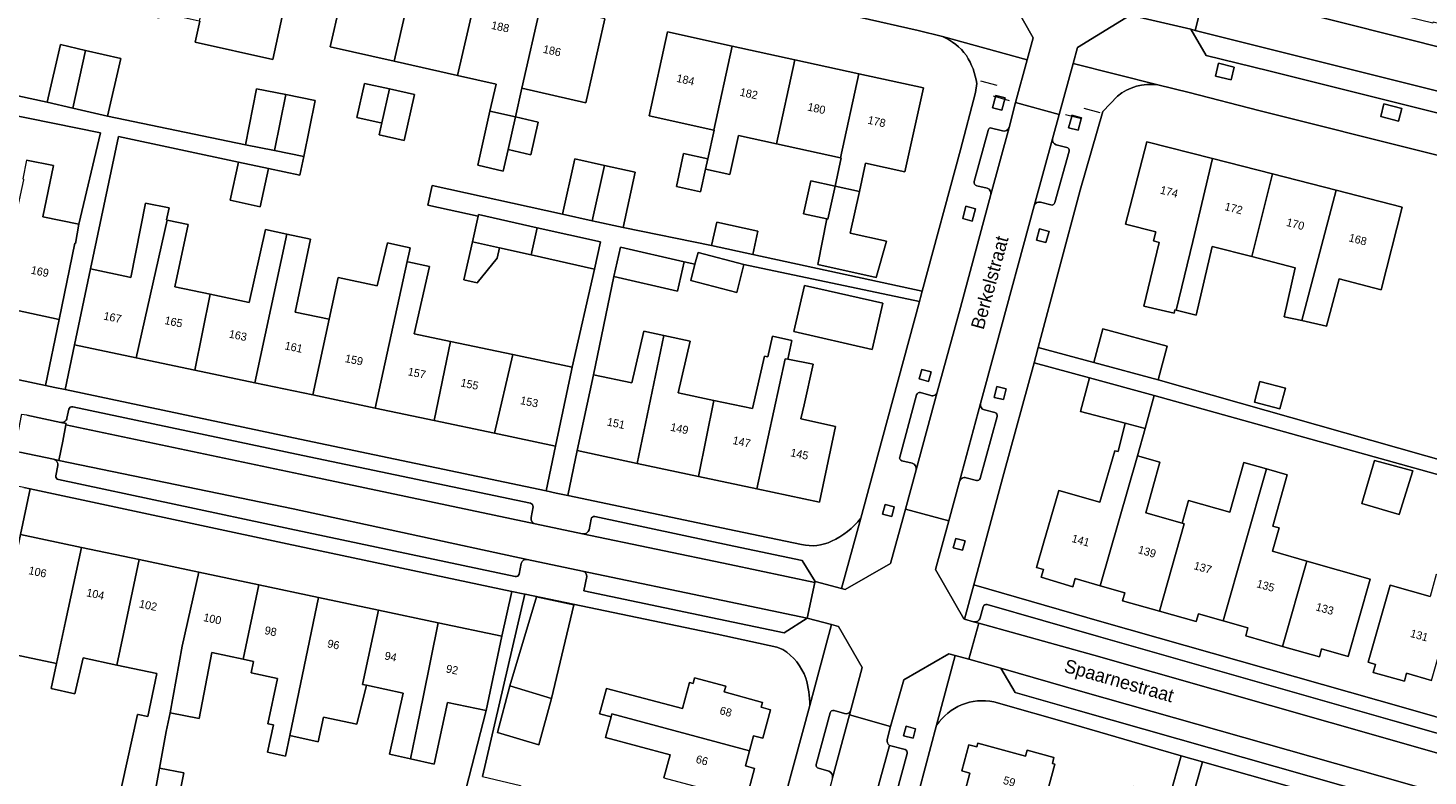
# Model space of a CAD drawing. Header units: metres. Extents: x 151448 to 154749, y 463108 to 465296.
# Tile 238 of 256: x 153353 to 153483, y 463759 to 463829. Entities that reach past the tile are written whole.
import ezdxf
from ezdxf.enums import TextEntityAlignment as Align

# ---------------------------------------------------------------- set-up
doc = ezdxf.new("R2010")
doc.units = ezdxf.units.M
for name, color, linetype, lineweight in [('B-PV-GR-GROENVOORZIENING-GV', 253, 'Continuous', 9), ('B-PV-IE-TERREINAFSCHEIDING_KUNSTMATIG_HEKWERK-G', 253, 'Continuous', 9), ('B-PV-OG-BEBOUWING-GV', 1, 'Continuous', 9), ('B-PV-OG-BEBOUWING-T18', 2, 'Continuous', 9), ('B-PV-OG-TERREIN_ERF-GV', 253, 'Continuous', 9), ('B-PV-OG-TOPOGRAFIE-T18', 2, 'Continuous', 9), ('B-PV-VH-GESLOTENVERHARDING_ASFALT-GV', 253, 'Continuous', 9), ('B-PV-VH-OPENVERHARDING_BETONSTRAATSTEEN-GV', 253, 'Continuous', 9), ('B-PV-VH-OPENVERHARDING_STRAATBAKSTEEN-GV', 253, 'Continuous', 9), ('B-PV-VH-OPENVERHARDING_TEGEL-GV', 253, 'Continuous', 9)]:
    doc.layers.add(name, color=color, linetype=linetype, lineweight=lineweight)
doc.styles.add('Drong', font='txt', dxfattribs={"height": 1.8})

msp = doc.modelspace()

# ---------------------------------------------------------------- linework, layer by layer
at = {"layer": 'B-PV-GR-GROENVOORZIENING-GV', "flags": 128}
for points in [[(153463.896, 463825.576), (153463.61, 463824.376), (153465.086, 463824.026), (153465.372, 463825.224)], [(153443.683, 463821.186), (153443.994, 463822.347), (153443.11, 463822.584), (153442.799, 463821.424)], [(153479.336, 463821.789), (153479.033, 463820.6), (153480.682, 463820.18), (153480.985, 463821.369)], [(153451.112, 463820.482), (153450.228, 463820.719), (153450.202, 463820.621), (153449.917, 463819.559), (153450.801, 463819.322), (153451.09, 463820.4)], [(153441.213, 463812.005), (153440.341, 463812.236), (153440.035, 463811.081), (153440.907, 463810.85)], [(153447.213, 463810.123), (153446.923, 463809.074), (153447.797, 463808.832), (153448.085, 463809.883)], [(153436.841, 463795.881), (153437.078, 463796.76), (153436.211, 463796.994), (153435.974, 463796.115)], [(153444.098, 463795.203), (153443.221, 463795.417), (153442.972, 463794.394), (153443.85, 463794.181)], [(153432.786, 463784.382), (153432.558, 463783.493), (153433.423, 463783.272), (153433.651, 463784.16)], [(153439.391, 463781.226), (153439.157, 463780.349), (153440.02, 463780.118), (153440.254, 463780.996)], [(153434.526, 463762.802), (153435.415, 463762.572), (153435.645, 463763.46), (153434.756, 463763.69)]]:
    msp.add_lwpolyline(points, close=True, dxfattribs=at)
at = {"layer": 'B-PV-IE-TERREINAFSCHEIDING_KUNSTMATIG_HEKWERK-G', "flags": 128}
for points in [[(153443.238, 463823.502), (153441.741, 463823.92)], [(153444.396, 463822.075), (153442.915, 463822.5)], [(153452.849, 463820.957), (153451.354, 463821.351)], [(153451.126, 463820.391), (153449.632, 463820.763)], [(153451.126, 463820.391), (153451.09, 463820.4)]]:
    msp.add_lwpolyline(points, dxfattribs=at)
at = {"layer": 'B-PV-OG-BEBOUWING-GV', "flags": 128}
for points in [[(153370.799, 463838.464), (153368.821, 463829.519), (153368.86, 463829.51), (153368.425, 463827.544), (153375.671, 463825.942), (153376.552, 463829.93), (153375.528, 463830.157), (153376.812, 463835.966), (153374.597, 463836.456), (153374.844, 463837.569)], [(153386.988, 463825.77), (153388.787, 463833.664), (153386.408, 463834.201), (153386.581, 463834.966), (153383.541, 463835.652), (153383.364, 463834.866), (153382.819, 463834.989), (153381.042, 463827.112)], [(153386.988, 463825.77), (153392.919, 463824.433), (153394.98, 463833.474), (153391.422, 463834.276), (153391.164, 463833.129), (153388.787, 463833.664)], [(153398.914, 463823.239), (153400.672, 463831.043), (153398.297, 463831.578), (153398.543, 463832.671), (153394.98, 463833.474), (153392.919, 463824.433), (153396.504, 463823.624), (153395.935, 463821.101), (153398.312, 463820.565)], [(153400.672, 463831.043), (153398.914, 463823.239), (153404.869, 463821.896), (153406.638, 463829.739), (153406.094, 463829.862), (153406.267, 463830.629), (153403.227, 463831.315), (153403.045, 463830.508)], [(153418.531, 463827.183), (153412.502, 463828.502), (153410.788, 463820.666), (153416.829, 463819.344)], [(153357.033, 463821.377), (153358.205, 463826.776), (153355.878, 463827.316), (153354.63, 463821.934)], [(153358.205, 463826.776), (153357.033, 463821.377), (153360.246, 463820.632), (153361.494, 463826.014)], [(153424.373, 463825.905), (153418.531, 463827.183), (153416.829, 463819.344), (153416.838, 463819.342), (153416.249, 463816.652), (153416.037, 463815.681), (153418.31, 463815.184), (153419.111, 463818.845), (153422.657, 463818.069)], [(153428.627, 463816.763), (153430.35, 463824.597), (153424.373, 463825.905), (153422.657, 463818.069)], [(153385.608, 463820.054), (153385.861, 463820.003), (153386.572, 463823.182), (153384.241, 463823.704), (153383.529, 463820.52)], [(153430.35, 463824.597), (153428.627, 463816.763), (153428.705, 463816.746), (153428.124, 463814.091), (153430.397, 463813.594), (153430.978, 463816.248), (153434.648, 463815.445), (153436.363, 463823.281)], [(153375.841, 463817.428), (153376.89, 463822.66), (153374.168, 463823.206), (153373.119, 463817.974)], [(153376.89, 463822.66), (153375.841, 463817.428), (153378.564, 463816.882), (153379.613, 463822.114)], [(153385.613, 463818.896), (153387.945, 463818.375), (153388.904, 463822.66), (153386.572, 463823.182), (153385.861, 463820.003)], [(153395.935, 463821.101), (153394.798, 463816.056), (153397.172, 463815.52), (153397.622, 463817.515), (153398.312, 463820.565)], [(153397.622, 463817.515), (153399.746, 463817.036), (153400.434, 463820.087), (153398.312, 463820.565)], [(153416.249, 463816.652), (153413.991, 463817.146), (153413.322, 463814.09), (153415.574, 463813.565), (153416.037, 463815.681)], [(153463.325, 463816.681), (153457.196, 463818.254), (153455.221, 463810.56), (153458.038, 463809.837), (153457.837, 463808.993), (153458.35, 463808.858), (153456.917, 463802.912), (153459.754, 463802.263), (153459.809, 463802.56), (153459.953, 463802.525), (153461.516, 463808.945)], [(153352.352, 463814.786), (153352.424, 463814.771), (153352.41, 463814.702), (153349.836, 463802.925), (153355.742, 463801.674), (153357.218, 463808.773), (153357.271, 463808.764), (153357.595, 463810.569), (153354.216, 463811.245), (153355.217, 463816.029), (153352.704, 463816.543)], [(153375.285, 463815.759), (153372.475, 463816.354), (153371.704, 463812.8), (153374.501, 463812.164)], [(153406.62, 463816.047), (153403.851, 463816.656), (153402.714, 463811.486), (153405.48, 463810.878)], [(153405.48, 463810.878), (153408.351, 463810.247), (153409.488, 463815.417), (153406.62, 463816.047)], [(153459.953, 463802.525), (153461.809, 463802.074), (153463.297, 463808.483), (153467.001, 463807.535), (153468.919, 463815.246), (153463.325, 463816.681), (153461.516, 463808.945)], [(153428.124, 463814.091), (153425.852, 463814.588), (153425.184, 463811.535), (153427.355, 463811.06), (153427.456, 463811.038)], [(153471.674, 463801.552), (153474.881, 463813.717), (153468.919, 463815.246), (153467.001, 463807.535), (153471.063, 463806.495), (153470.037, 463801.911)], [(153427.355, 463811.06), (153426.512, 463806.789), (153431.958, 463805.568), (153432.917, 463808.969), (153429.546, 463809.707), (153430.397, 463813.594), (153428.124, 463814.091), (153427.456, 463811.038)], [(153474.881, 463813.717), (153471.674, 463801.552), (153473.983, 463801.046), (153475.16, 463805.443), (153479.07, 463804.44), (153481.045, 463812.135)], [(153362.933, 463798.089), (153365.811, 463810.937), (153365.753, 463810.949), (153365.997, 463812.084), (153363.808, 463812.517), (153362.437, 463805.585), (153362.293, 463805.615), (153358.681, 463806.377), (153357.189, 463799.301)], [(153368.407, 463796.935), (153369.822, 463804.027), (153366.539, 463804.72), (153367.78, 463810.516), (153365.811, 463810.937), (153362.933, 463798.089)], [(153396.827, 463808.349), (153399.78, 463807.687), (153400.35, 463810.231), (153394.861, 463811.462), (153394.823, 463811.294), (153394.29, 463808.917)], [(153417.087, 463810.732), (153416.615, 463808.557), (153420.445, 463807.727), (153420.916, 463809.902)], [(153376.974, 463809.628), (153374.983, 463810.051), (153373.471, 463803.257), (153369.822, 463804.027), (153368.407, 463796.935), (153374.013, 463795.752)], [(153379.408, 463794.614), (153380.932, 463801.684), (153377.774, 463802.35), (153379.206, 463809.153), (153376.974, 463809.628), (153374.013, 463795.752)], [(153399.78, 463807.687), (153405.677, 463806.365), (153406.247, 463808.909), (153400.35, 463810.231)], [(153380.932, 463801.684), (153379.408, 463794.614), (153385.217, 463793.389), (153388.212, 463807.07), (153388.422, 463808.026), (153388.492, 463808.349), (153387.607, 463808.541), (153386.364, 463808.811), (153385.41, 463804.811), (153381.775, 463805.595)], [(153396.827, 463808.349), (153394.29, 463808.917), (153393.491, 463805.351), (153394.741, 463805.071), (153396.611, 463807.388)], [(153407.482, 463805.668), (153413.435, 463804.309), (153414.062, 463807.056), (153408.109, 463808.414)], [(153390.728, 463792.227), (153392.241, 463799.603), (153388.863, 463800.311), (153390.282, 463806.594), (153388.282, 463807.054), (153388.212, 463807.07), (153385.217, 463793.389)], [(153419.628, 463806.793), (153415.342, 463807.911), (153415.06, 463806.828), (153414.662, 463805.305), (153418.948, 463804.187)], [(153432.577, 463803.188), (153425.267, 463804.848), (153424.285, 463800.525), (153431.595, 463798.865)], [(153409.664, 463788.23), (153412.165, 463800.172), (153410.292, 463800.586), (153409.158, 463795.742), (153405.584, 463796.503), (153404.076, 463789.42)], [(153416.831, 463794.108), (153413.485, 463794.82), (153414.6, 463799.634), (153412.165, 463800.172), (153409.664, 463788.23), (153415.376, 463787.013)], [(153453.092, 463800.78), (153452.252, 463797.648), (153458.278, 463796.031), (153459.119, 463799.163)], [(153390.728, 463792.227), (153396.364, 463791.038), (153398.059, 463798.383), (153392.241, 463799.603)], [(153415.376, 463787.013), (153420.817, 463785.854), (153423.475, 463797.999), (153423.733, 463797.947), (153424.083, 463799.694), (153422.299, 463800.099), (153421.84, 463798.181), (153421.542, 463798.235), (153420.433, 463793.341), (153416.831, 463794.108)], [(153396.364, 463791.038), (153402.052, 463789.838), (153403.545, 463796.914), (153403.609, 463797.22), (153398.059, 463798.383)], [(153423.733, 463797.947), (153423.475, 463797.999), (153420.817, 463785.854), (153426.664, 463784.609), (153428.164, 463791.656), (153424.938, 463792.382), (153425.231, 463793.687), (153426.083, 463797.477)], [(153457.894, 463794.57), (153451.872, 463796.202), (153451.024, 463793.075), (153455.196, 463791.982), (153457.051, 463791.497)], [(153467.255, 463793.944), (153469.628, 463793.32), (153470.137, 463795.254), (153467.765, 463795.878)], [(153456.347, 463788.934), (153457.051, 463791.497), (153455.196, 463791.982), (153454.546, 463789.329), (153454.219, 463789.409), (153452.821, 463784.6), (153449.001, 463785.701), (153447.585, 463780.789), (153446.927, 463778.506), (153447.566, 463778.324), (153447.358, 463777.595), (153450.323, 463776.716), (153450.54, 463777.474), (153452.853, 463776.813)], [(153452.853, 463776.813), (153455.165, 463776.152), (153454.952, 463775.405), (153458.388, 463774.438), (153460.683, 463782.592), (153460.507, 463782.643), (153457.113, 463783.618), (153458.432, 463788.335), (153456.347, 463788.934)], [(153478.452, 463788.507), (153477.28, 463784.484), (153480.737, 463783.472), (153482.041, 463787.533)], [(153460.683, 463782.592), (153458.388, 463774.438), (153461.825, 463773.471), (153462.03, 463774.191), (153464.338, 463773.531), (153468.389, 463787.707), (153466.261, 463788.308), (153464.951, 463783.667), (153461.102, 463784.754), (153460.507, 463782.643)], [(153472.149, 463779.099), (153468.931, 463780.019), (153469.562, 463782.207), (153469.068, 463782.349), (153468.954, 463782.382), (153470.305, 463787.166), (153468.389, 463787.707), (153464.338, 463773.531), (153466.646, 463772.872), (153466.435, 463772.132), (153469.87, 463771.148)], [(153355.492, 463769.549), (153356.333, 463773.457), (153357.825, 463780.39), (153352.149, 463781.591), (153350.681, 463774.653), (153349.853, 463770.742)], [(153487.22, 463780.053), (153485.475, 463780.566), (153484.652, 463777.767), (153484.214, 463777.867), (153483.629, 463775.813), (153479.919, 463776.87), (153477.865, 463769.661), (153478.55, 463769.466), (153478.337, 463768.72), (153481.237, 463767.894), (153481.449, 463768.639), (153483.779, 463767.976)], [(153363.216, 463779.249), (153357.825, 463780.39), (153356.333, 463773.457), (153355.492, 463769.549), (153354.987, 463767.203), (153357.203, 463766.708), (153357.977, 463770.073), (153361.136, 463769.403), (153361.752, 463772.31)], [(153368.761, 463778.075), (153363.216, 463779.249), (153361.752, 463772.31), (153361.136, 463769.403), (153364.868, 463768.613), (153364.003, 463764.613), (153363.111, 463764.775), (153363.053, 463764.788), (153360.204, 463751.81), (153363.261, 463751.095), (153363.461, 463752.073), (153363.683, 463752.028), (153365.109, 463759.787), (153365.739, 463763.214), (153366.094, 463764.949), (153367.219, 463771.158)], [(153366.094, 463764.949), (153368.811, 463764.409), (153370.002, 463770.563), (153372.908, 463769.948), (153374.377, 463776.886), (153368.761, 463778.075), (153367.219, 463771.158)], [(153469.87, 463771.148), (153473.305, 463770.163), (153473.518, 463770.908), (153475.994, 463770.201), (153478.054, 463777.412), (153472.149, 463779.099)], [(153377.262, 463762.822), (153379.933, 463775.71), (153374.377, 463776.886), (153372.908, 463769.948), (153373.877, 463769.743), (153373.649, 463768.668), (153376.101, 463768.16), (153375.221, 463763.914), (153375.725, 463763.81), (153375.185, 463761.258), (153376.864, 463760.902), (153377.27, 463762.82)], [(153379.933, 463775.71), (153377.262, 463762.822), (153377.27, 463762.82), (153379.893, 463762.224), (153380.407, 463764.548), (153383.515, 463763.899), (153384.419, 463767.512), (153384.049, 463767.59), (153385.521, 463774.528)], [(153397.78, 463767.45), (153401.666, 463766.273), (153403.751, 463775.037), (153400.287, 463775.774)], [(153388.522, 463760.643), (153389.166, 463763.819), (153389.689, 463766.396), (153391.098, 463773.347), (153385.521, 463774.528), (153384.049, 463767.59), (153384.419, 463767.512), (153387.831, 463766.79), (153386.569, 463761.075)], [(153397.056, 463772.086), (153391.098, 463773.347), (153389.689, 463766.396), (153389.166, 463763.819), (153388.522, 463760.643), (153390.731, 463760.155), (153391.985, 463765.911), (153395.587, 463765.148)], [(153406.23, 463765.157), (153406.149, 463764.856), (153407.231, 463764.563), (153407.313, 463764.864), (153420.142, 463761.396), (153420.522, 463762.801), (153421.387, 463762.567), (153422.105, 463765.225), (153421.24, 463765.459), (153421.365, 463765.92), (153417.795, 463766.889), (153417.943, 463767.434), (153415.029, 463768.224), (153414.881, 463767.679), (153414.562, 463767.766), (153413.906, 463765.344), (153406.79, 463767.228)], [(153401.666, 463766.273), (153397.78, 463767.45), (153396.645, 463763.116), (153400.496, 463761.967)], [(153419.827, 463756.809), (153420.621, 463759.758), (153419.762, 463759.99), (153420.142, 463761.396), (153407.313, 463764.864), (153407.231, 463764.563), (153406.711, 463762.639), (153412.73, 463761.012), (153412.151, 463758.877)], [(153459.337, 463757.083), (153455.931, 463758.064), (153455.231, 463755.509), (153447.906, 463757.517), (153448.622, 463760.161), (153448.396, 463760.223), (153448.549, 463760.789), (153446.057, 463761.463), (153445.904, 463760.898), (153441.452, 463762.104), (153441.359, 463761.755), (153440.615, 463761.955), (153439.962, 463759.52), (153440.706, 463759.321), (153440.169, 463757.321), (153450.354, 463754.589), (153452.334, 463754.058), (153458.078, 463752.517)], [(153363.683, 463752.028), (153365.822, 463751.603), (153367.36, 463759.34), (153365.109, 463759.787)]]:
    msp.add_lwpolyline(points, close=True, dxfattribs=at)
at = {"layer": 'B-PV-OG-TERREIN_ERF-GV', "flags": 128}
for points in [[(153438.147, 463828.062), (153435.87, 463828.644), (153430.389, 463829.866), (153401.659, 463836.197), (153367.573, 463843.734), (153354.902, 463846.475), (153322.268, 463853.653)], [(153406.638, 463829.739), (153404.869, 463821.896), (153398.914, 463823.239), (153398.312, 463820.565), (153400.434, 463820.087), (153399.746, 463817.036), (153397.622, 463817.515), (153397.172, 463815.52), (153394.798, 463816.056), (153395.935, 463821.101), (153396.504, 463823.624), (153392.919, 463824.433), (153386.988, 463825.77), (153381.042, 463827.112), (153382.819, 463834.989)], [(153342.502, 463824.551), (153354.63, 463821.934), (153355.878, 463827.316), (153358.205, 463826.776), (153361.494, 463826.014), (153360.246, 463820.632), (153373.119, 463817.974), (153374.168, 463823.206), (153376.89, 463822.66), (153379.613, 463822.114), (153378.564, 463816.882), (153378.211, 463815.121), (153375.285, 463815.759), (153374.501, 463812.164), (153371.704, 463812.8), (153372.475, 463816.354), (153361.286, 463818.733), (153358.681, 463806.377), (153362.293, 463805.615), (153362.437, 463805.585), (153363.808, 463812.517), (153365.997, 463812.084), (153365.753, 463810.949), (153365.811, 463810.937), (153367.78, 463810.516), (153366.539, 463804.72), (153369.822, 463804.027), (153373.471, 463803.257), (153374.983, 463810.051), (153376.974, 463809.628), (153379.206, 463809.153), (153377.774, 463802.35), (153380.932, 463801.684), (153381.775, 463805.595), (153385.41, 463804.811), (153386.364, 463808.811), (153387.607, 463808.541), (153388.492, 463808.349), (153388.422, 463808.026), (153388.212, 463807.07), (153388.282, 463807.054), (153390.282, 463806.594), (153388.863, 463800.311), (153392.241, 463799.603), (153398.059, 463798.383), (153403.609, 463797.22), (153405.677, 463806.365), (153399.78, 463807.687), (153396.827, 463808.349), (153396.611, 463807.388), (153394.741, 463805.071), (153393.491, 463805.351), (153394.29, 463808.917), (153394.823, 463811.294), (153390.132, 463812.325), (153390.536, 463814.163), (153402.714, 463811.486), (153403.851, 463816.656), (153406.62, 463816.047), (153409.488, 463815.417), (153408.351, 463810.247), (153416.615, 463808.557), (153417.087, 463810.732), (153420.916, 463809.902), (153420.445, 463807.727), (153436.259, 463804.3), (153439.82, 463817.486), (153441.232, 463822.836), (153441.357, 463823.691)], [(153352.704, 463816.543), (153355.217, 463816.029), (153354.216, 463811.245), (153357.595, 463810.569), (153359.591, 463819.076), (153337.182, 463823.614)], [(153454.467, 463822.501), (153453.101, 463821.085), (153450.983, 463813.737), (153447.072, 463799.038), (153452.252, 463797.648), (153453.092, 463800.78), (153459.119, 463799.163), (153458.278, 463796.031), (153503.162, 463783.279)], [(153499.185, 463813.281), (153467.649, 463821.182), (153461.175, 463822.842), (153458.231, 463823.554)], [(153430.523, 463783.128), (153432.528, 463790.484), (153436.003, 463803.352), (153419.628, 463806.793), (153418.948, 463804.187), (153414.662, 463805.305), (153415.06, 463806.828), (153414.062, 463807.056), (153413.435, 463804.309), (153407.482, 463805.668), (153405.584, 463796.503), (153409.158, 463795.742), (153410.292, 463800.586), (153412.165, 463800.172)], [(153412.165, 463800.172), (153414.6, 463799.634), (153413.485, 463794.82), (153416.831, 463794.108), (153420.433, 463793.341), (153421.542, 463798.235), (153421.84, 463798.181), (153422.299, 463800.099), (153424.083, 463799.694), (153423.733, 463797.947), (153426.083, 463797.477), (153425.231, 463793.687), (153424.938, 463792.382), (153428.164, 463791.656), (153426.664, 463784.609), (153420.817, 463785.854), (153415.376, 463787.013), (153409.664, 463788.23), (153404.076, 463789.42), (153403.185, 463785.237), (153418.874, 463781.929), (153424.998, 463780.645)], [(153503.162, 463783.279), (153458.278, 463796.031), (153452.252, 463797.648), (153447.072, 463799.038), (153446.849, 463798.2), (153446.688, 463797.606), (153451.872, 463796.202), (153457.894, 463794.57), (153498.18, 463783.337)], [(153498.18, 463783.337), (153457.894, 463794.57), (153457.051, 463791.497), (153456.347, 463788.934), (153458.432, 463788.335), (153457.113, 463783.618), (153460.507, 463782.643), (153461.102, 463784.754), (153464.951, 463783.667), (153466.261, 463788.308), (153468.389, 463787.707), (153470.305, 463787.166), (153468.954, 463782.382), (153469.068, 463782.349), (153469.562, 463782.207), (153468.931, 463780.019), (153472.149, 463779.099), (153478.054, 463777.412), (153475.994, 463770.201), (153473.518, 463770.908), (153473.305, 463770.163), (153469.87, 463771.148), (153466.435, 463772.132), (153466.646, 463772.872), (153464.338, 463773.531), (153462.03, 463774.191), (153461.825, 463773.471), (153458.388, 463774.438), (153454.952, 463775.405), (153455.165, 463776.152), (153452.853, 463776.813), (153450.54, 463777.474), (153450.323, 463776.716), (153447.358, 463777.595), (153447.566, 463778.324), (153446.927, 463778.506), (153447.585, 463780.789), (153449.001, 463785.701), (153452.821, 463784.6), (153454.219, 463789.409), (153454.546, 463789.329), (153455.196, 463791.982), (153451.024, 463793.075), (153451.872, 463796.202), (153446.688, 463797.606), (153443.886, 463787.275), (153441.067, 463776.897), (153453, 463773.442), (153481.36, 463765.366), (153507.563, 463757.845)], [(153346.736, 463756.019), (153349.853, 463770.742), (153350.681, 463774.653), (153352.149, 463781.591), (153353.049, 463785.846), (153352.436, 463785.977), (153351.5, 463786.173), (153350.184, 463779.956), (153348.72, 463773.038), (153345.941, 463758.85)], [(153483.779, 463767.976), (153481.449, 463768.639), (153481.237, 463767.894), (153478.337, 463768.72), (153478.55, 463769.466), (153477.865, 463769.661), (153479.919, 463776.87), (153483.629, 463775.813)], [(153395.242, 463759.001), (153399.19, 463776.014), (153397.965, 463776.273), (153397.056, 463772.086), (153395.587, 463765.148), (153392.09, 463751.625)], [(153423.252, 463770.86), (153422.707, 463771.085), (153417.135, 463772.294), (153399.214, 463776.009), (153399.19, 463776.014), (153395.242, 463759.001), (153398.787, 463758.149), (153397.722, 463753.721), (153396.614, 463749.112), (153396.336, 463749.179)], [(153360.204, 463751.81), (153363.053, 463764.788), (153363.111, 463764.775), (153364.003, 463764.613), (153364.868, 463768.613), (153361.136, 463769.403), (153357.977, 463770.073), (153357.203, 463766.708), (153354.987, 463767.203), (153355.492, 463769.549), (153349.853, 463770.742), (153346.736, 463756.019)], [(153392.09, 463751.625), (153395.587, 463765.148), (153391.985, 463765.911), (153390.731, 463760.155), (153388.522, 463760.643), (153386.569, 463761.075), (153387.831, 463766.79), (153384.419, 463767.512), (153383.515, 463763.899), (153380.407, 463764.548), (153379.893, 463762.224), (153377.27, 463762.82), (153376.864, 463760.902), (153375.185, 463761.258), (153375.725, 463763.81), (153375.221, 463763.914), (153376.101, 463768.16), (153373.649, 463768.668), (153373.877, 463769.743), (153372.908, 463769.948), (153370.002, 463770.563), (153368.811, 463764.409), (153366.094, 463764.949), (153365.739, 463763.214), (153365.109, 463759.787), (153367.36, 463759.34), (153365.822, 463751.603)], [(153412.151, 463758.877), (153412.73, 463761.012), (153406.711, 463762.639), (153407.231, 463764.563), (153406.149, 463764.856), (153406.23, 463765.157), (153406.79, 463767.228), (153413.906, 463765.344), (153414.562, 463767.766), (153414.881, 463767.679), (153415.029, 463768.224), (153417.943, 463767.434), (153417.795, 463766.889), (153421.365, 463765.92), (153421.24, 463765.459), (153422.105, 463765.225), (153421.387, 463762.567), (153420.522, 463762.801), (153420.142, 463761.396), (153419.762, 463759.99), (153420.621, 463759.758), (153419.827, 463756.809)], [(153418.377, 463738.376), (153425.762, 463765.631)], [(153459.337, 463757.083), (153460.401, 463760.942), (153458.279, 463761.543), (153450.384, 463763.85), (153442.942, 463765.959)], [(153437.605, 463763.779), (153434.421, 463751.848), (153429.906, 463735.094), (153451.758, 463728.772), (153452.57, 463731.718), (153453.495, 463735.071), (153455.682, 463743.156), (153456.253, 463745.428), (153457.476, 463750.333), (153451.745, 463751.887), (153452.334, 463754.058), (153450.354, 463754.589), (153449.767, 463752.423), (153446.762, 463753.237), (153446.105, 463750.775), (153445.467, 463748.383), (153453.662, 463746.197), (153453.04, 463743.948), (153452.445, 463741.792), (153444.29, 463743.967), (153443.642, 463741.539), (153443.02, 463739.208)], [(153440.169, 463757.321), (153440.706, 463759.321), (153439.962, 463759.52), (153440.615, 463761.955), (153441.359, 463761.755), (153441.452, 463762.104), (153445.904, 463760.898), (153446.057, 463761.463), (153448.549, 463760.789), (153448.396, 463760.223), (153448.622, 463760.161), (153447.906, 463757.517)], [(153478.067, 463755.934), (153462.399, 463760.375), (153461.275, 463756.406)]]:
    msp.add_lwpolyline(points, dxfattribs=at)
for points in [[(153370.799, 463838.464), (153374.844, 463837.569), (153374.597, 463836.456), (153376.812, 463835.966), (153375.528, 463830.157), (153376.552, 463829.93), (153375.671, 463825.942), (153368.425, 463827.544), (153368.86, 463829.51), (153368.821, 463829.519), (153365.157, 463830.329), (153365.037, 463829.788), (153360.79, 463830.727), (153361.351, 463833.263), (153363.012, 463832.896), (153364.303, 463838.736), (153366.508, 463838.248), (153366.754, 463839.358)], [(153418.531, 463827.183), (153424.373, 463825.905), (153430.35, 463824.597), (153436.363, 463823.281), (153434.648, 463815.445), (153430.978, 463816.248), (153430.397, 463813.594), (153429.546, 463809.707), (153432.917, 463808.969), (153431.958, 463805.568), (153426.512, 463806.789), (153427.355, 463811.06), (153425.184, 463811.535), (153425.852, 463814.588), (153428.124, 463814.091), (153428.705, 463816.746), (153428.627, 463816.763), (153422.657, 463818.069), (153419.111, 463818.845), (153418.31, 463815.184), (153416.037, 463815.681), (153415.574, 463813.565), (153413.322, 463814.09), (153413.991, 463817.146), (153416.249, 463816.652), (153416.838, 463819.342), (153416.829, 463819.344), (153410.788, 463820.666), (153412.502, 463828.502)], [(153386.572, 463823.182), (153388.904, 463822.66), (153387.945, 463818.375), (153385.613, 463818.896), (153385.861, 463820.003), (153385.608, 463820.054), (153383.529, 463820.52), (153384.241, 463823.704)], [(153467.001, 463807.535), (153463.297, 463808.483), (153461.809, 463802.074), (153459.953, 463802.525), (153459.809, 463802.56), (153459.754, 463802.263), (153456.917, 463802.912), (153458.35, 463808.858), (153457.837, 463808.993), (153458.038, 463809.837), (153455.221, 463810.56), (153457.196, 463818.254), (153463.325, 463816.681), (153468.919, 463815.246), (153474.881, 463813.717), (153481.045, 463812.135), (153479.07, 463804.44), (153475.16, 463805.443), (153473.983, 463801.046), (153471.674, 463801.552), (153470.037, 463801.911), (153471.063, 463806.495)], [(153344.231, 463804.112), (153338.886, 463805.244), (153333.099, 463806.47), (153327.468, 463807.663), (153321.968, 463808.828), (153316.422, 463810.003), (153310.913, 463811.17), (153305.275, 463812.364), (153299.747, 463813.535), (153298.467, 463807.381), (153325.329, 463801.683), (153354.459, 463795.506), (153355.742, 463801.674), (153349.836, 463802.925)], [(153432.577, 463803.188), (153431.595, 463798.865), (153424.285, 463800.525), (153425.267, 463804.848)], [(153396.364, 463791.038), (153390.728, 463792.227), (153385.217, 463793.389), (153379.408, 463794.614), (153374.013, 463795.752), (153368.407, 463796.935), (153362.933, 463798.089), (153357.189, 463799.301), (153356.306, 463795.115), (153378.782, 463790.359), (153401.171, 463785.661), (153402.052, 463789.838)], [(153467.255, 463793.944), (153467.765, 463795.878), (153470.137, 463795.254), (153469.628, 463793.32)], [(153482.041, 463787.533), (153480.737, 463783.472), (153477.28, 463784.484), (153478.452, 463788.507)], [(153357.825, 463780.39), (153363.216, 463779.249), (153368.761, 463778.075), (153374.377, 463776.886), (153379.933, 463775.71), (153385.521, 463774.528), (153391.098, 463773.347), (153397.056, 463772.086), (153397.965, 463776.273), (153377.005, 463780.713), (153353.049, 463785.846), (153352.149, 463781.591)], [(153401.666, 463766.273), (153400.496, 463761.967), (153396.645, 463763.116), (153397.78, 463767.45), (153400.287, 463775.774), (153403.751, 463775.037)]]:
    msp.add_lwpolyline(points, close=True, dxfattribs=at)
at = {"layer": 'B-PV-OG-TERREIN_ERF-GV'}
for points in [[(153440.375, 463826.303, 0.1386993), (153438.147, 463828.062)], [(153441.357, 463823.691, 0.0995723), (153440.375, 463826.303)], [(153458.231, 463823.554, 0.2127997), (153454.467, 463822.501)], [(153427.808, 463780.955, 0.1195042), (153430.523, 463783.128)], [(153424.998, 463780.645, 0.1629689), (153427.808, 463780.955)], [(153425.4, 463768.166, 0.1693408), (153423.252, 463770.86)], [(153425.762, 463765.631, 0.0773734), (153425.4, 463768.166)], [(153442.942, 463765.959, 0.3087774), (153437.605, 463763.779)]]:
    msp.add_lwpolyline(points, format="xyb", dxfattribs=at)
at = {"layer": 'B-PV-VH-GESLOTENVERHARDING_ASFALT-GV', "flags": 128}
for points in [[(153501.45, 463822.83), (153470.046, 463830.711), (153462.688, 463832.482), (153461.735, 463828.652), (153488.704, 463821.884), (153522.593, 463813.062), (153550.197, 463805.293), (153567.553, 463800.195), (153586.717, 463794.318)], [(153461.735, 463828.652), (153461.321, 463828.763), (153462.759, 463826.295), (153468.6, 463824.874), (153500.058, 463816.987)], [(153587.077, 463794.195), (153586.717, 463794.318), (153567.553, 463800.195), (153550.197, 463805.293), (153522.593, 463813.062), (153488.704, 463821.884), (153461.735, 463828.652)]]:
    msp.add_lwpolyline(points, dxfattribs=at)
at = {"layer": 'B-PV-VH-OPENVERHARDING_BETONSTRAATSTEEN-GV', "flags": 128}
for points in [[(153461.321, 463828.763), (153461.735, 463828.652), (153462.688, 463832.482), (153459.051, 463833.324), (153457.586, 463833.658), (153455.64, 463836.921), (153456.188, 463838.562), (153456.491, 463839.437), (153450.686, 463841.255), (153450.42, 463840.455), (153449.934, 463838.894), (153446.018, 463836.369), (153441.661, 463837.376), (153438.238, 463838.133), (153437.344, 463834.282), (153437.759, 463834.176), (153443.906, 463832.748), (153446.62, 463827.967), (153446.061, 463825.91), (153444.975, 463821.915), (153449.032, 463820.797), (153450.331, 463825.544), (153450.739, 463827.036), (153455.666, 463830.08)], [(153446.71, 463812.284), (153448.404, 463818.525), (153449.032, 463820.797), (153444.975, 463821.915), (153444.358, 463819.592), (153442.668, 463813.32), (153439.82, 463802.776), (153437.659, 463794.883), (153435.69, 463787.63), (153434.695, 463783.963), (153438.725, 463782.876), (153439.733, 463786.55), (153441.704, 463793.826), (153443.128, 463799.068)], [(153352.065, 463789.274), (153355.232, 463788.614), (153355.724, 463788.511), (153356.081, 463790.289), (153356.358, 463791.828), (153356.384, 463791.944), (153355.906, 463792.044), (153352.743, 463792.724), (153352.237, 463792.8), (153352.21, 463792.7), (153351.863, 463790.881), (153351.574, 463789.396)], [(153425.523, 463773.794), (153426.24, 463777.107), (153418.315, 463778.784), (153404.579, 463781.655), (153400.159, 463782.585), (153378.216, 463787.211), (153356.358, 463791.828), (153356.081, 463790.289), (153355.724, 463788.511), (153377.573, 463783.978), (153399.414, 463779.26), (153404.576, 463778.175), (153417.644, 463775.442)], [(153441.048, 463773.445), (153440.196, 463773.69), (153440.146, 463773.704), (153437.487, 463778.321), (153438.725, 463782.876), (153434.695, 463783.963), (153433.287, 463778.898), (153429.069, 463776.471), (153428.732, 463776.559), (153426.267, 463777.203), (153426.24, 463777.107), (153425.523, 463773.794), (153427.807, 463773.18), (153428.459, 463773.005), (153430.66, 463769.165), (153429.604, 463765.215), (153429.481, 463764.762), (153433.311, 463763.677), (153434.546, 463768.037), (153438.74, 463770.452), (153439.343, 463770.293), (153440.603, 463769.961), (153441.527, 463773.307)], [(153443.601, 463769.117), (153444.915, 463766.848), (153450.791, 463765.175), (153478.474, 463757.299), (153504.535, 463749.891), (153504.881, 463749.942), (153506.794, 463750.991), (153507.17, 463750.992), (153506.163, 463751.292), (153478.991, 463759.046), (153451.247, 463766.907)]]:
    msp.add_lwpolyline(points, close=True, dxfattribs=at)
for points in [[(153442.412, 463819.315), (153441.116, 463814.528)], [(153443.75, 463819.271), (153442.586, 463819.561)], [(153442.668, 463813.32), (153444.358, 463819.592)], [(153448.404, 463818.525), (153446.71, 463812.284)], [(153448.629, 463812.57), (153449.961, 463817.373)], [(153449.743, 463817.719), (153448.765, 463817.97)], [(153441.34, 463814.142), (153442.326, 463813.917)], [(153447.3, 463812.616), (153448.262, 463812.353)], [(153435.728, 463794.632), (153434.154, 463788.819)], [(153435.69, 463787.63), (153437.659, 463794.883)], [(153437.053, 463794.566), (153436.098, 463794.831)], [(153441.704, 463793.826), (153439.733, 463786.55)], [(153356.646, 463793.283), (153356.474, 463792.445)], [(153399.714, 463784.506), (153378.475, 463788.957), (153357.007, 463793.515)], [(153441.67, 463786.83), (153443.243, 463792.605)], [(153443.045, 463792.97), (153442.069, 463793.217)], [(153355.906, 463792.044), (153356.384, 463791.944), (153356.358, 463791.828), (153378.216, 463787.211), (153400.159, 463782.585)], [(153399.414, 463779.26), (153377.573, 463783.978), (153355.724, 463788.511), (153355.232, 463788.614)], [(153434.362, 463788.463), (153435.334, 463788.239)], [(153355.625, 463788.034), (153355.438, 463787.068)], [(153355.681, 463786.713), (153377.253, 463782.122), (153398.297, 463777.656)], [(153440.349, 463786.889), (153441.311, 463786.625)], [(153399.774, 463783.164), (153399.951, 463784.166)], [(153404.579, 463781.655), (153418.315, 463778.784), (153426.24, 463777.107), (153426.267, 463777.203), (153425.07, 463779.173), (153418.671, 463780.506), (153405.719, 463783.263)], [(153405.366, 463783.029), (153405.175, 463782.04)], [(153398.65, 463777.896), (153398.854, 463778.895)], [(153404.956, 463777.656), (153404.677, 463776.325), (153417.289, 463773.675), (153423.377, 463772.402), (153425.523, 463773.794), (153417.644, 463775.442), (153404.576, 463778.175)], [(153441.048, 463773.445), (153441.527, 463773.307), (153452.276, 463770.318), (153479.891, 463762.453), (153507.164, 463754.657), (153507.682, 463756.401), (153507.568, 463756.433), (153480.358, 463764.158), (153452.688, 463772.059), (153442.324, 463775.048)], [(153441.948, 463774.849), (153441.667, 463773.82)], [(153427.671, 463764.947), (153426.358, 463760.131)], [(153427.891, 463758.884), (153429.481, 463764.762), (153429.604, 463765.215)], [(153428.993, 463764.877), (153428.035, 463765.165)], [(153432.99, 463762.447), (153433.311, 463763.677), (153429.481, 463764.762), (153427.891, 463758.884), (153427.291, 463756.651), (153423.931, 463744.778), (153423.442, 463742.751), (153423.32, 463742.305), (153420.095, 463730.337), (153419.453, 463727.899)], [(153426.119, 463736.33), (153429.277, 463747.555), (153430.018, 463750.25), (153433.191, 463761.889)], [(153434.653, 463761.513), (153433.191, 463761.889), (153430.018, 463750.25)], [(153431.972, 463750.476), (153434.846, 463761.144)], [(153426.591, 463759.766), (153427.536, 463759.49)]]:
    msp.add_lwpolyline(points, dxfattribs=at)
at = {"layer": 'B-PV-VH-OPENVERHARDING_BETONSTRAATSTEEN-GV'}
for points in [[(153442.586, 463819.561, 0.2615659), (153442.412, 463819.315)], [(153444.358, 463819.592, -0.4099049), (153443.75, 463819.271)], [(153448.765, 463817.97, -0.3975812), (153448.404, 463818.525)], [(153449.961, 463817.373, 0.4287261), (153449.743, 463817.719)], [(153441.116, 463814.528, 0.4396809), (153441.34, 463814.142)], [(153442.326, 463813.917, -0.3821892), (153442.668, 463813.32)], [(153446.71, 463812.284, -0.3994209), (153447.3, 463812.616)], [(153448.262, 463812.353, 0.4489217), (153448.629, 463812.57)], [(153436.098, 463794.831, 0.3919071), (153435.728, 463794.632)], [(153437.659, 463794.883, -0.4186151), (153437.053, 463794.566)], [(153442.069, 463793.217, -0.4125602), (153441.704, 463793.826)], [(153356.474, 463792.445, -0.4258382), (153355.906, 463792.044)], [(153357.007, 463793.515, 0.3994681), (153356.646, 463793.283)], [(153443.243, 463792.605, 0.4385922), (153443.045, 463792.97)], [(153355.232, 463788.614, -0.3958084), (153355.625, 463788.034)], [(153434.154, 463788.819, 0.4043294), (153434.362, 463788.463)], [(153435.334, 463788.239, -0.4072449), (153435.69, 463787.63)], [(153355.438, 463787.068, 0.4081179), (153355.681, 463786.713)], [(153439.733, 463786.55, -0.416226), (153440.349, 463786.889)], [(153441.311, 463786.625, 0.3759377), (153441.67, 463786.83)], [(153399.951, 463784.166, 0.3688452), (153399.714, 463784.506)], [(153400.159, 463782.585, -0.402473), (153399.774, 463783.164)], [(153405.719, 463783.263, 0.4007934), (153405.366, 463783.029)], [(153405.175, 463782.04, -0.398343), (153404.579, 463781.655)], [(153398.854, 463778.895, -0.4095342), (153399.414, 463779.26)], [(153404.576, 463778.175, -0.3815294), (153404.956, 463777.656)], [(153398.297, 463777.656, 0.4262701), (153398.65, 463777.896)], [(153442.324, 463775.048, 0.3953331), (153441.948, 463774.849)], [(153441.667, 463773.82, -0.4161212), (153441.048, 463773.445)], [(153428.035, 463765.165, 0.4082462), (153427.671, 463764.947)], [(153429.604, 463765.215, -0.4135463), (153428.993, 463764.877)], [(153433.191, 463761.889, -0.2747009), (153432.99, 463762.447)], [(153434.846, 463761.144, 0.4329449), (153434.653, 463761.513)], [(153426.358, 463760.131, 0.4041849), (153426.591, 463759.766)], [(153427.536, 463759.49, -0.407091), (153427.891, 463758.884)]]:
    msp.add_lwpolyline(points, format="xyb", dxfattribs=at)
at = {"layer": 'B-PV-VH-OPENVERHARDING_STRAATBAKSTEEN-GV', "flags": 128}
msp.add_lwpolyline([(153441.527, 463773.307), (153440.603, 463769.961), (153443.601, 463769.117), (153451.247, 463766.907), (153478.991, 463759.046), (153506.163, 463751.292), (153507.164, 463754.657), (153479.891, 463762.453), (153452.276, 463770.318)], close=True, dxfattribs=at)
at = {"layer": 'B-PV-VH-OPENVERHARDING_TEGEL-GV', "flags": 128}
for points in [[(153222.604, 463874.697), (153229.169, 463873.352), (153253.137, 463868.458), (153254.36, 463868.209), (153264.795, 463866.078), (153283.044, 463862.185), (153283.954, 463861.991), (153290.967, 463860.495), (153322.268, 463853.653), (153354.902, 463846.475), (153367.573, 463843.734), (153401.659, 463836.197), (153430.389, 463829.866), (153435.87, 463828.644), (153438.147, 463828.062), (153446.061, 463825.91), (153446.62, 463827.967), (153443.906, 463832.748), (153437.759, 463834.176)], [(153502.237, 463824.776), (153488.387, 463828.282), (153485.629, 463828.98), (153483.917, 463829.405), (153483.893, 463829.308), (153470.503, 463832.616), (153464.054, 463834.184), (153464.121, 463834.46), (153464.125, 463834.475), (153463.586, 463834.598), (153461.647, 463835.042), (153459.721, 463835.483), (153459.051, 463833.324), (153462.688, 463832.482), (153470.046, 463830.711), (153501.45, 463822.83)], [(153461.321, 463828.763), (153455.666, 463830.08), (153450.739, 463827.036), (153450.331, 463825.544), (153458.231, 463823.554), (153461.175, 463822.842), (153467.649, 463821.182), (153499.185, 463813.281)], [(153444.358, 463819.592), (153444.975, 463821.915), (153446.061, 463825.91), (153438.147, 463828.062)], [(153500.058, 463816.987), (153468.6, 463824.874), (153462.759, 463826.295), (153461.321, 463828.763)], [(153458.231, 463823.554), (153450.331, 463825.544), (153449.032, 463820.797), (153448.404, 463818.525)], [(153337.182, 463823.614), (153359.591, 463819.076), (153357.595, 463810.569), (153357.271, 463808.764), (153357.218, 463808.773), (153355.742, 463801.674), (153354.459, 463795.506), (153355.349, 463795.317), (153356.306, 463795.115), (153357.189, 463799.301), (153358.681, 463806.377), (153361.286, 463818.733), (153372.475, 463816.354), (153375.285, 463815.759), (153378.211, 463815.121), (153378.564, 463816.882), (153375.841, 463817.428), (153373.119, 463817.974), (153360.246, 463820.632), (153357.033, 463821.377), (153354.63, 463821.934), (153342.502, 463824.551)], [(153441.357, 463823.691), (153441.232, 463822.836), (153439.82, 463817.486), (153436.259, 463804.3), (153436.097, 463803.7), (153436.003, 463803.352), (153432.528, 463790.484), (153430.523, 463783.128), (153428.732, 463776.559), (153429.069, 463776.471), (153433.287, 463778.898), (153434.695, 463783.963), (153435.69, 463787.63)], [(153439.733, 463786.55), (153438.725, 463782.876), (153437.487, 463778.321), (153440.146, 463773.704), (153440.196, 463773.69), (153441.067, 463776.897), (153443.886, 463787.275), (153446.688, 463797.606), (153446.849, 463798.2), (153447.072, 463799.038), (153450.983, 463813.737), (153453.101, 463821.085), (153454.467, 463822.501)], [(153441.116, 463814.528), (153442.412, 463819.315)], [(153442.586, 463819.561), (153443.75, 463819.271)], [(153449.961, 463817.373), (153448.629, 463812.57)], [(153448.765, 463817.97), (153449.743, 463817.719)], [(153437.659, 463794.883), (153439.82, 463802.776), (153442.668, 463813.32)], [(153442.326, 463813.917), (153441.34, 463814.142)], [(153446.71, 463812.284), (153443.128, 463799.068), (153441.704, 463793.826)], [(153448.262, 463812.353), (153447.3, 463812.616)], [(153424.998, 463780.645), (153418.874, 463781.929), (153403.185, 463785.237), (153402.115, 463785.463), (153401.171, 463785.661), (153378.782, 463790.359), (153356.306, 463795.115), (153355.349, 463795.317), (153354.459, 463795.506), (153325.329, 463801.683)], [(153434.154, 463788.819), (153435.728, 463794.632)], [(153436.098, 463794.831), (153437.053, 463794.566)], [(153352.743, 463792.724), (153355.906, 463792.044)], [(153356.474, 463792.445), (153356.646, 463793.283)], [(153357.007, 463793.515), (153378.475, 463788.957), (153399.714, 463784.506)], [(153443.243, 463792.605), (153441.67, 463786.83)], [(153442.069, 463793.217), (153443.045, 463792.97)], [(153355.232, 463788.614), (153352.065, 463789.274)], [(153435.334, 463788.239), (153434.362, 463788.463)], [(153355.438, 463787.068), (153355.625, 463788.034)], [(153352.436, 463785.977), (153353.049, 463785.846), (153377.005, 463780.713), (153397.965, 463776.273), (153399.19, 463776.014), (153399.214, 463776.009), (153417.135, 463772.294), (153422.707, 463771.085), (153423.252, 463770.86)], [(153398.297, 463777.656), (153377.253, 463782.122), (153355.681, 463786.713)], [(153441.311, 463786.625), (153440.349, 463786.889)], [(153399.951, 463784.166), (153399.774, 463783.164)], [(153405.719, 463783.263), (153418.671, 463780.506), (153425.07, 463779.173), (153426.267, 463777.203), (153428.732, 463776.559), (153430.523, 463783.128)], [(153400.159, 463782.585), (153404.579, 463781.655)], [(153405.175, 463782.04), (153405.366, 463783.029)], [(153404.576, 463778.175), (153399.414, 463779.26)], [(153398.854, 463778.895), (153398.65, 463777.896)], [(153425.762, 463765.631), (153427.807, 463773.18), (153425.523, 463773.794), (153423.377, 463772.402), (153417.289, 463773.675), (153404.677, 463776.325), (153404.956, 463777.656)], [(153507.563, 463757.845), (153481.36, 463765.366), (153453, 463773.442), (153441.067, 463776.897), (153440.196, 463773.69)], [(153441.667, 463773.82), (153441.948, 463774.849)], [(153442.324, 463775.048), (153452.688, 463772.059), (153480.358, 463764.158), (153507.568, 463756.433)], [(153429.604, 463765.215), (153430.66, 463769.165), (153428.459, 463773.005), (153427.807, 463773.18), (153425.762, 463765.631), (153418.377, 463738.376), (153418.064, 463737.213), (153410.582, 463709.402), (153408.828, 463703.044), (153409.408, 463702.894), (153413.578, 463705.146), (153413.873, 463706.458), (153414.059, 463707.287)], [(153440.196, 463773.69), (153441.048, 463773.445)], [(153422.451, 463708.428), (153429.51, 463733.675), (153429.906, 463735.094), (153434.421, 463751.848), (153437.605, 463763.779), (153439.343, 463770.293), (153438.74, 463770.452), (153434.546, 463768.037), (153433.311, 463763.677), (153432.99, 463762.447)], [(153515.132, 463745.43), (153512.924, 463749.354), (153507.17, 463750.992), (153506.794, 463750.991), (153504.881, 463749.942), (153504.535, 463749.891), (153478.474, 463757.299), (153450.791, 463765.175), (153444.915, 463766.848), (153443.601, 463769.117), (153440.603, 463769.961), (153439.343, 463770.293), (153437.605, 463763.779)], [(153426.358, 463760.131), (153427.671, 463764.947)], [(153428.035, 463765.165), (153428.993, 463764.877)], [(153442.942, 463765.959), (153450.384, 463763.85), (153458.279, 463761.543), (153460.401, 463760.942), (153462.399, 463760.375), (153478.067, 463755.934), (153508.235, 463747.385), (153513.391, 463745.924), (153512.943, 463746.68), (153513.908, 463747.252), (153514.477, 463746.292), (153513.705, 463745.835), (153515.132, 463745.43)], [(153434.846, 463761.144), (153431.972, 463750.476)], [(153433.191, 463761.889), (153434.653, 463761.513)], [(153427.536, 463759.49), (153426.591, 463759.766)], [(153461.275, 463756.406), (153462.399, 463760.375), (153460.401, 463760.942), (153459.337, 463757.083)]]:
    msp.add_lwpolyline(points, dxfattribs=at)
at = {"layer": 'B-PV-VH-OPENVERHARDING_TEGEL-GV'}
for points in [[(153438.147, 463828.062, -0.1386993), (153440.375, 463826.303)], [(153440.375, 463826.303, -0.0995723), (153441.357, 463823.691)], [(153454.467, 463822.501, -0.2127997), (153458.231, 463823.554)], [(153442.412, 463819.315, -0.2615659), (153442.586, 463819.561)], [(153443.75, 463819.271, 0.4099049), (153444.358, 463819.592)], [(153448.404, 463818.525, 0.3975812), (153448.765, 463817.97)], [(153449.743, 463817.719, -0.4287261), (153449.961, 463817.373)], [(153441.34, 463814.142, -0.4396809), (153441.116, 463814.528)], [(153442.668, 463813.32, 0.3821892), (153442.326, 463813.917)], [(153447.3, 463812.616, 0.3994209), (153446.71, 463812.284)], [(153448.629, 463812.57, -0.4489217), (153448.262, 463812.353)], [(153435.728, 463794.632, -0.3919071), (153436.098, 463794.831)], [(153437.053, 463794.566, 0.4186151), (153437.659, 463794.883)], [(153441.704, 463793.826, 0.4125602), (153442.069, 463793.217)], [(153355.906, 463792.044, 0.4258382), (153356.474, 463792.445)], [(153356.646, 463793.283, -0.3994681), (153357.007, 463793.515)], [(153443.045, 463792.97, -0.4385922), (153443.243, 463792.605)], [(153355.625, 463788.034, 0.3958084), (153355.232, 463788.614)], [(153434.362, 463788.463, -0.4043294), (153434.154, 463788.819)], [(153435.69, 463787.63, 0.4072449), (153435.334, 463788.239)], [(153355.681, 463786.713, -0.4081179), (153355.438, 463787.068)], [(153440.349, 463786.889, 0.416226), (153439.733, 463786.55)], [(153441.67, 463786.83, -0.3759377), (153441.311, 463786.625)], [(153399.714, 463784.506, -0.3688452), (153399.951, 463784.166)], [(153399.774, 463783.164, 0.402473), (153400.159, 463782.585)], [(153405.366, 463783.029, -0.4007934), (153405.719, 463783.263)], [(153404.579, 463781.655, 0.398343), (153405.175, 463782.04)], [(153430.523, 463783.128, -0.1195042), (153427.808, 463780.955)], [(153427.808, 463780.955, -0.1629689), (153424.998, 463780.645)], [(153399.414, 463779.26, 0.4095342), (153398.854, 463778.895)], [(153404.956, 463777.656, 0.3815294), (153404.576, 463778.175)], [(153398.65, 463777.896, -0.4262701), (153398.297, 463777.656)], [(153441.948, 463774.849, -0.3953331), (153442.324, 463775.048)], [(153441.048, 463773.445, 0.4161212), (153441.667, 463773.82)], [(153423.252, 463770.86, -0.1693408), (153425.4, 463768.166)], [(153425.4, 463768.166, -0.0773734), (153425.762, 463765.631)], [(153427.671, 463764.947, -0.4082462), (153428.035, 463765.165)], [(153428.993, 463764.877, 0.4135463), (153429.604, 463765.215)], [(153437.605, 463763.779, -0.3087774), (153442.942, 463765.959)], [(153432.99, 463762.447, 0.2747009), (153433.191, 463761.889)], [(153434.653, 463761.513, -0.4329449), (153434.846, 463761.144)], [(153426.591, 463759.766, -0.4041849), (153426.358, 463760.131)], [(153427.891, 463758.884, 0.407091), (153427.536, 463759.49)]]:
    msp.add_lwpolyline(points, format="xyb", dxfattribs=at)
at = {"layer": 'B-PV-VH-OPENVERHARDING_TEGEL-GV', "flags": 128}
for points in [[(153463.896, 463825.576), (153465.372, 463825.224), (153465.086, 463824.026), (153463.61, 463824.376)], [(153443.683, 463821.186), (153442.799, 463821.424), (153443.11, 463822.584), (153443.994, 463822.347)], [(153479.336, 463821.789), (153480.985, 463821.369), (153480.682, 463820.18), (153479.033, 463820.6)], [(153450.202, 463820.621), (153450.228, 463820.719), (153451.112, 463820.482), (153451.09, 463820.4), (153450.801, 463819.322), (153449.917, 463819.559)], [(153403.609, 463797.22), (153403.545, 463796.914), (153402.052, 463789.838), (153401.171, 463785.661), (153402.115, 463785.463), (153403.185, 463785.237), (153404.076, 463789.42), (153405.584, 463796.503), (153407.482, 463805.668), (153408.109, 463808.414), (153414.062, 463807.056), (153415.06, 463806.828), (153415.342, 463807.911), (153419.628, 463806.793), (153436.003, 463803.352), (153436.097, 463803.7), (153436.259, 463804.3), (153420.445, 463807.727), (153416.615, 463808.557), (153408.351, 463810.247), (153405.48, 463810.878), (153402.714, 463811.486), (153390.536, 463814.163), (153390.132, 463812.325), (153394.823, 463811.294), (153394.861, 463811.462), (153400.35, 463810.231), (153406.247, 463808.909), (153405.677, 463806.365)], [(153441.213, 463812.005), (153440.907, 463810.85), (153440.035, 463811.081), (153440.341, 463812.236)], [(153447.213, 463810.123), (153448.085, 463809.883), (153447.797, 463808.832), (153446.923, 463809.074)], [(153436.841, 463795.881), (153435.974, 463796.115), (153436.211, 463796.994), (153437.078, 463796.76)], [(153444.098, 463795.203), (153443.85, 463794.181), (153442.972, 463794.394), (153443.221, 463795.417)], [(153432.786, 463784.382), (153433.651, 463784.16), (153433.423, 463783.272), (153432.558, 463783.493)], [(153439.391, 463781.226), (153440.254, 463780.996), (153440.02, 463780.118), (153439.157, 463780.349)], [(153434.526, 463762.802), (153434.756, 463763.69), (153435.645, 463763.46), (153435.415, 463762.572)]]:
    msp.add_lwpolyline(points, close=True, dxfattribs=at)

# ---------------------------------------------------------------- texts
at = {"layer": 'B-PV-OG-BEBOUWING-T18', "style": 'Drong'}
for s, rotation, p in [('188', 347.6, (153396.899, 463828.987)), ('186', 347.6, (153401.728, 463826.754)), ('184', 347.6, (153414.182, 463824.04)), ('182', 347.6, (153420.087, 463822.748)), ('180', 347.6, (153426.401, 463821.366)), ('178', 347.6, (153432.015, 463820.138)), ('174', 345.6, (153459.296, 463813.585)), ('172', 345.6, (153465.319, 463812.04)), ('170', 345.6, (153471.073, 463810.564)), ('168', 345.6, (153476.898, 463809.127)), ('169', 348, (153353.95, 463806.142)), ('167', 348.1, (153360.728, 463801.857)), ('165', 348.1, (153366.425, 463801.441)), ('163', 348.1, (153372.424, 463800.175)), ('161', 348.1, (153377.631, 463799.077)), ('159', 348.1, (153383.257, 463797.89)), ('157', 348.1, (153389.114, 463796.655)), ('155', 348.1, (153394.035, 463795.617)), ('153', 348.2, (153399.603, 463793.973)), ('151', 348, (153407.694, 463791.964)), ('149', 348, (153413.612, 463791.479)), ('147', 348, (153419.418, 463790.242)), ('145', 348, (153424.809, 463789.094)), ('141', 344, (153451.046, 463781.04)), ('139', 344, (153457.237, 463779.991)), ('106', 348, (153353.736, 463778.095)), ('137', 344, (153462.435, 463778.496)), ('135', 344, (153468.295, 463776.812)), ('104', 348, (153359.128, 463776.026)), ('102', 348, (153364.047, 463774.984)), ('100', 348, (153370.043, 463773.715)), ('133', 344, (153473.815, 463774.655)), ('98', 348, (153375.479, 463772.564)), ('131', 344.2, (153482.628, 463772.179)), ('96', 348, (153381.335, 463771.325)), ('94', 348, (153386.673, 463770.195)), ('92', 348, (153392.403, 463768.982)), ('68', 344.8, (153417.938, 463765.055)), ('66', 344.8, (153415.717, 463760.514)), ('59', 344.6, (153444.385, 463758.542))]:
    msp.add_text(s, height=0.75, rotation=rotation, dxfattribs=at).set_placement(p, align=Align.MIDDLE)
at = {"layer": 'B-PV-OG-TOPOGRAFIE-T18', "style": 'Drong'}
for s, rotation, p in [('Berkelstraat', 74.7, (153442.524, 463805.116)), ('Spaarnestraat', 344.1, (153454.575, 463767.777))]:
    msp.add_text(s, height=1.25, rotation=rotation, dxfattribs=at).set_placement(p, align=Align.MIDDLE)

doc.saveas('drawing.dxf')
